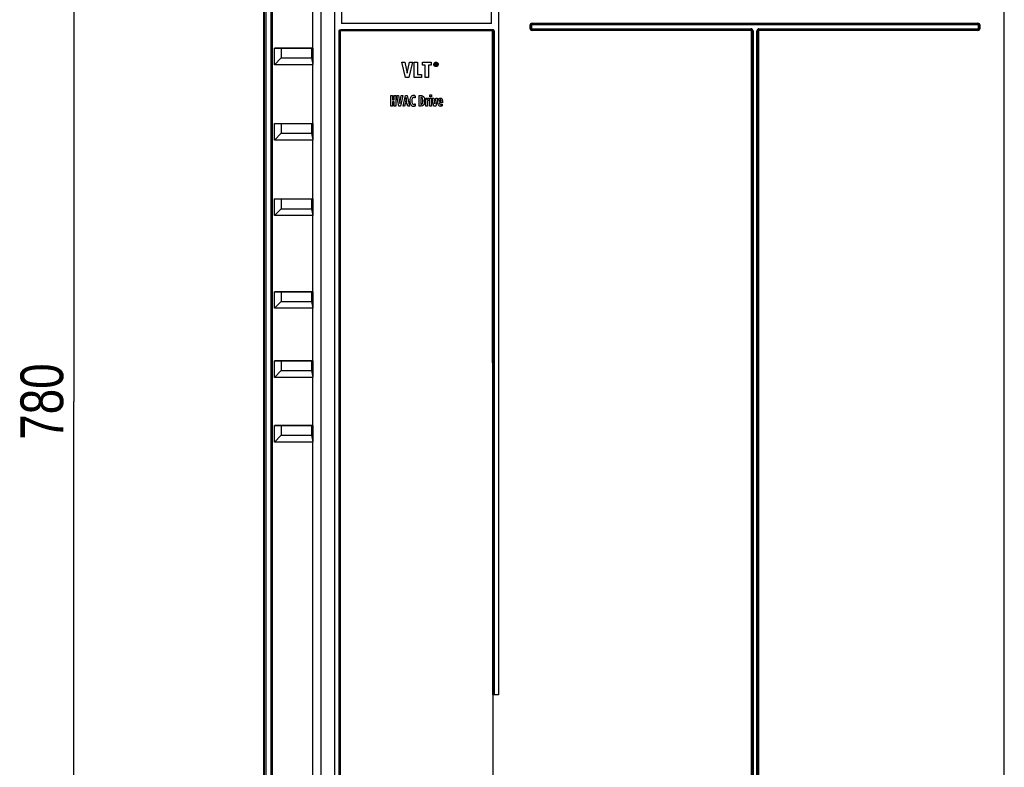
# Model space of a CAD drawing. Header units: inches. Extents: x 0 to 166, y 0 to 117.
# Tile 3 of 72: x 15 to 33, y 50 to 63. Entities that reach past the tile are written whole.
import ezdxf

# ---------------------------------------------------------------- set-up
doc = ezdxf.new("R2010")
doc.units = ezdxf.units.IN
doc.header["$LTSCALE"] = 9.105315
doc.header["$MEASUREMENT"] = 0
doc.layers.get('0').update_dxf_attribs({"linetype": 'CONTINUOUS'})
doc.styles.get("Standard").update_dxf_attribs({"font": 'txt', "width": 0.8})
doc.dimstyles.new('DIMSTYLE_1', dxfattribs={"dimtxt": 0.78125, "dimasz": 0.7, "dimexe": 0.18, "dimexo": 0.0625, "dimgap": 0.09, "dimtad": 1, "dimdec": 0, "dimzin": 4, "dimdsep": 46, "dimtxsty": 'STANDARD', "dimblk": '_FILLED', "dimblk1": '_FILLED', "dimblk2": '_FILLED', "dimcen": 0.09, "dimadec": 0, "dimazin": 0, "dimtfac": 1, "dimtdec": 0, "dimtofl": 0, "dimtmove": 0, "dimatfit": 3, "dimldrblk": '_FILLED', "dimfxl": 1, "dimtolj": 1, "dimtzin": 4, "dimarcsym": 0})

# ---------------------------------------------------------------- blocks, each defined once
blk = doc.blocks.new('_FILLED')
at = {"color": 0, "linetype": 'BYBLOCK'}
blk.add_solid([(0, 0), (-1, 0.143), (-1, -0.143)], dxfattribs=at)
blk = doc.blocks.new('*D17')
at = {"color": 7, "linetype": 'CONTINUOUS'}
for p, q in [((20.297, 71.843), (15.264, 71.843)), ((15.639, 71.843), (15.639, 56.485)), ((15.639, 41.128), (15.639, 56.485)), ((19.012, 41.128), (15.264, 41.128))]:
    blk.add_line(p, q, dxfattribs=at)
at = {"color": 7, "linetype": 'CONTINUOUS', "xscale": 0.7, "yscale": 0.7, "zscale": 0.7}
for p, rotation in [((15.639, 71.843), 90), ((15.639, 41.128), 270)]:
    blk.add_blockref('_FILLED', p, dxfattribs=dict(at, rotation=rotation))
at = {"color": 7, "linetype": 'CONTINUOUS', "insert": (14.662, 56.485), "char_height": 0.7812, "width": 1.875, "attachment_point": 2, "rotation": 90, "line_spacing_factor": 0.9}
blk.add_mtext('780', dxfattribs=at)

msp = doc.modelspace()

# ---------------------------------------------------------------- linework, layer by layer
at = {"color": 7, "linetype": 'CONTINUOUS'}
for p, q in [((19.107, 42.087), (19.107, 71.247)), ((20.156, 42.049), (20.156, 70.935)), ((32.634, 42.049), (32.634, 70.935)), ((20.403, 42.206), (20.403, 70.778)), ((23.395, 70.778), (23.395, 51.128)), ((19.123, 43.392), (19.123, 69.859)), ((19.142, 69.859), (19.142, 43.392)), ((19.239, 43.392), (19.239, 69.859)), ((19.258, 69.859), (19.258, 43.392)), ((20.529, 68.547), (20.529, 63.39)), ((23.269, 63.39), (23.269, 68.547)), ((20, 62.939), (20, 64.013)), ((23.269, 63.39), (20.529, 63.39)), ((23.97, 63.301), (23.97, 63.352)), ((23.999, 63.352), (23.97, 63.352)), ((23.985, 63.301), (23.985, 63.352)), ((23.999, 63.352), (23.999, 63.301)), ((24.009, 63.391), (24.009, 63.362)), ((24.009, 63.391), (32.151, 63.391)), ((24.009, 63.377), (32.151, 63.377)), ((32.151, 63.362), (24.009, 63.362)), ((32.151, 63.362), (32.151, 63.391)), ((32.161, 63.301), (32.161, 63.352)), ((32.19, 63.352), (32.161, 63.352)), ((32.176, 63.352), (32.176, 63.301)), ((32.19, 63.352), (32.19, 63.301)), ((20.483, 42.587), (20.483, 63.247)), ((20.51, 63.247), (20.483, 63.247)), ((20.497, 42.587), (20.497, 63.247)), ((20.51, 42.587), (20.51, 63.247)), ((20.513, 63.276), (23.285, 63.276)), ((20.513, 63.263), (23.285, 63.263)), ((23.284, 63.251), (20.514, 63.251)), ((23.289, 51.128), (23.288, 63.247)), ((23.315, 63.247), (23.288, 63.247)), ((23.301, 63.247), (23.301, 51.128)), ((23.315, 63.247), (23.315, 51.128)), ((23.97, 63.301), (23.999, 63.301)), ((24.009, 63.291), (24.009, 63.261)), ((24.009, 63.291), (28.007, 63.291)), ((28.007, 63.276), (24.009, 63.276)), ((28.007, 63.261), (24.009, 63.261)), ((28.007, 63.261), (28.007, 63.291)), ((28.015, 42.673), (28.015, 63.254)), ((28.044, 63.254), (28.015, 63.254)), ((28.03, 42.673), (28.03, 63.254)), ((28.044, 63.254), (28.044, 42.673)), ((28.116, 42.673), (28.116, 63.254)), ((28.145, 63.254), (28.116, 63.254)), ((28.13, 63.254), (28.13, 42.673)), ((28.145, 63.254), (28.145, 42.673)), ((28.153, 63.291), (28.153, 63.261)), ((28.153, 63.291), (32.151, 63.291)), ((32.151, 63.276), (28.153, 63.276)), ((32.151, 63.261), (28.153, 63.261)), ((32.151, 63.261), (32.151, 63.291)), ((32.161, 63.301), (32.19, 63.301)), ((19.3, 62.635), (19.3, 62.939)), ((19.3, 62.939), (20, 62.939)), ((19.424, 62.936), (19.3, 62.939)), ((19.424, 62.936), (19.424, 62.761)), ((19.986, 62.936), (19.424, 62.936)), ((20.008, 62.938), (19.986, 62.936)), ((19.986, 62.761), (19.986, 62.936)), ((20.008, 62.64), (20.008, 62.938)), ((19.424, 62.761), (19.3, 62.635)), ((20, 62.635), (19.3, 62.635)), ((19.424, 62.761), (19.986, 62.761)), ((20.008, 62.64), (19.986, 62.761)), ((20, 61.561), (20, 62.635)), ((21.696, 62.403), (21.626, 62.679)), ((21.626, 62.679), (21.685, 62.679)), ((21.685, 62.679), (21.727, 62.478)), ((21.727, 62.478), (21.769, 62.679)), ((21.826, 62.679), (21.755, 62.403)), ((21.769, 62.679), (21.826, 62.679)), ((21.857, 62.403), (21.857, 62.679)), ((21.857, 62.679), (21.912, 62.679)), ((21.912, 62.679), (21.912, 62.453)), ((22.008, 62.629), (22.008, 62.679)), ((22.008, 62.679), (22.164, 62.679)), ((22.058, 62.629), (22.008, 62.629)), ((22.058, 62.403), (22.058, 62.629)), ((22.113, 62.629), (22.113, 62.403)), ((22.164, 62.629), (22.113, 62.629)), ((22.164, 62.679), (22.164, 62.629)), ((22.225, 62.639), (22.226, 62.633)), ((22.238, 62.618), (22.238, 62.661)), ((22.238, 62.661), (22.253, 62.661)), ((22.247, 62.618), (22.238, 62.618)), ((22.247, 62.654), (22.247, 62.644)), ((22.253, 62.654), (22.247, 62.654)), ((22.247, 62.644), (22.254, 62.644)), ((22.247, 62.636), (22.247, 62.618)), ((22.251, 62.636), (22.247, 62.636)), ((22.26, 62.618), (22.251, 62.636)), ((22.26, 62.637), (22.27, 62.618)), ((22.27, 62.618), (22.26, 62.618)), ((21.912, 62.453), (21.99, 62.453)), ((21.99, 62.453), (21.99, 62.403)), ((21.755, 62.403), (21.696, 62.403)), ((21.99, 62.403), (21.857, 62.403)), ((22.113, 62.403), (22.058, 62.403)), ((21.427, 61.876), (21.427, 62.072)), ((21.427, 62.072), (21.457, 62.072)), ((21.457, 62.072), (21.457, 61.994)), ((21.488, 61.994), (21.488, 62.072)), ((21.488, 62.072), (21.518, 62.072)), ((21.518, 62.072), (21.518, 61.876)), ((21.573, 61.876), (21.535, 62.072)), ((21.535, 62.072), (21.568, 62.072)), ((21.568, 62.072), (21.59, 61.929)), ((21.59, 61.929), (21.614, 62.072)), ((21.644, 62.072), (21.606, 61.876)), ((21.614, 62.072), (21.644, 62.072)), ((21.651, 61.876), (21.693, 62.072)), ((21.693, 62.072), (21.726, 62.072)), ((21.726, 62.072), (21.767, 61.876)), ((21.872, 62.066), (21.871, 62.028)), ((21.943, 61.876), (21.943, 62.072)), ((21.943, 62.072), (21.988, 62.072)), ((22.142, 62.048), (22.142, 62.087)), ((22.142, 62.087), (22.171, 62.087)), ((22.171, 62.087), (22.171, 62.048)), ((21.457, 61.876), (21.427, 61.876)), ((21.457, 61.994), (21.488, 61.994)), ((21.457, 61.957), (21.457, 61.876)), ((21.488, 61.957), (21.457, 61.957)), ((21.488, 61.876), (21.488, 61.957)), ((21.518, 61.876), (21.488, 61.876)), ((21.606, 61.876), (21.573, 61.876)), ((21.68, 61.876), (21.651, 61.876)), ((21.689, 61.919), (21.68, 61.876)), ((21.729, 61.919), (21.689, 61.919)), ((21.71, 62.035), (21.694, 61.953)), ((21.694, 61.953), (21.723, 61.953)), ((21.723, 61.953), (21.71, 62.035)), ((21.737, 61.876), (21.729, 61.919)), ((21.767, 61.876), (21.737, 61.876)), ((21.872, 61.92), (21.873, 61.879)), ((21.984, 61.876), (21.943, 61.876)), ((21.973, 62.038), (21.973, 61.91)), ((21.98, 62.038), (21.973, 62.038)), ((21.973, 61.91), (21.982, 61.91)), ((22.066, 62.023), (22.093, 62.023)), ((22.067, 62.01), (22.066, 62.023)), ((22.067, 61.992), (22.067, 62.01)), ((22.067, 61.876), (22.067, 61.992)), ((22.096, 61.876), (22.067, 61.876)), ((22.093, 62.023), (22.093, 61.996)), ((22.093, 61.996), (22.098, 62.007)), ((22.096, 61.941), (22.096, 61.876)), ((22.12, 62.025), (22.125, 62.025)), ((22.125, 62.025), (22.125, 61.984)), ((22.171, 62.048), (22.142, 62.048)), ((22.142, 61.876), (22.142, 62.023)), ((22.142, 62.023), (22.171, 62.023)), ((22.171, 61.876), (22.142, 61.876)), ((22.171, 62.023), (22.171, 61.876)), ((22.214, 61.876), (22.184, 62.023)), ((22.184, 62.023), (22.214, 62.023)), ((22.214, 62.023), (22.232, 61.918)), ((22.248, 61.876), (22.214, 61.876)), ((22.232, 61.918), (22.25, 62.023)), ((22.278, 62.023), (22.248, 61.876)), ((22.25, 62.023), (22.278, 62.023)), ((22.317, 61.971), (22.317, 61.961)), ((22.317, 61.961), (22.347, 61.961)), ((22.373, 61.937), (22.317, 61.937)), ((22.368, 61.915), (22.368, 61.882)), ((22.373, 61.948), (22.373, 61.937)), ((19.3, 61.257), (19.3, 61.561)), ((19.3, 61.561), (20, 61.561)), ((19.424, 61.558), (19.3, 61.561)), ((19.424, 61.558), (19.424, 61.383)), ((19.986, 61.558), (19.424, 61.558)), ((20.008, 61.561), (19.986, 61.558)), ((19.986, 61.383), (19.986, 61.558)), ((20.008, 61.262), (20.008, 61.561)), ((19.424, 61.383), (19.3, 61.257)), ((19.424, 61.383), (19.986, 61.383)), ((20.008, 61.262), (19.986, 61.383)), ((20, 61.257), (19.3, 61.257)), ((20, 60.183), (20, 61.257)), ((19.3, 59.879), (19.3, 60.183)), ((19.3, 60.183), (20, 60.183)), ((19.424, 60.18), (19.3, 60.183)), ((19.424, 60.18), (19.424, 60.005)), ((19.986, 60.18), (19.424, 60.18)), ((20.008, 60.183), (19.986, 60.18)), ((19.986, 60.005), (19.986, 60.18)), ((20.008, 59.884), (20.008, 60.183)), ((19.424, 60.005), (19.3, 59.879)), ((19.424, 60.005), (19.986, 60.005)), ((20.008, 59.884), (19.986, 60.005)), ((20, 59.879), (19.3, 59.879)), ((20, 58.49), (20, 59.879)), ((19.3, 58.187), (19.3, 58.49)), ((19.3, 58.49), (20, 58.49)), ((19.424, 58.488), (19.3, 58.49)), ((19.424, 58.488), (19.424, 58.313)), ((19.986, 58.488), (19.424, 58.488)), ((20.008, 58.49), (19.986, 58.488)), ((19.986, 58.313), (19.986, 58.488)), ((20.008, 58.191), (20.008, 58.49)), ((19.424, 58.313), (19.3, 58.187)), ((19.424, 58.313), (19.986, 58.313)), ((20.008, 58.191), (19.986, 58.313)), ((20, 58.187), (19.3, 58.187)), ((20, 57.23), (20, 58.187)), ((19.3, 56.927), (19.3, 57.23)), ((19.3, 57.23), (20, 57.23)), ((19.424, 57.228), (19.3, 57.23)), ((19.424, 57.228), (19.424, 57.053)), ((19.986, 57.228), (19.424, 57.228)), ((20.008, 57.23), (19.986, 57.228)), ((19.986, 57.053), (19.986, 57.228)), ((20.008, 56.931), (20.008, 57.23)), ((19.424, 57.053), (19.3, 56.927)), ((19.424, 57.053), (19.986, 57.053)), ((20.008, 56.931), (19.986, 57.053)), ((20, 56.927), (19.3, 56.927)), ((20, 56.049), (20, 56.927)), ((19.3, 55.746), (19.3, 56.049)), ((19.3, 56.049), (20, 56.049)), ((19.424, 56.047), (19.3, 56.049)), ((19.424, 56.047), (19.424, 55.872)), ((19.986, 56.047), (19.424, 56.047)), ((20.008, 56.049), (19.986, 56.047)), ((19.986, 55.872), (19.986, 56.047)), ((20.008, 55.75), (20.008, 56.049)), ((19.424, 55.872), (19.3, 55.746)), ((19.424, 55.872), (19.986, 55.872)), ((20.008, 55.75), (19.986, 55.872)), ((20, 55.746), (19.3, 55.746)), ((20, 42.206), (20, 55.746)), ((23.395, 51.128), (23.289, 51.128)), ((23.29, 51.128), (23.29, 47.505))]:
    msp.add_line(p, q, dxfattribs=at)
for points in [[(20.51, 63.247), (20.51, 63.248), (20.511, 63.248), (20.511, 63.249), (20.511, 63.249), (20.512, 63.25), (20.512, 63.25), (20.513, 63.25), (20.514, 63.251), (20.514, 63.251)], [(20.513, 63.276), (20.513, 63.275), (20.513, 63.273), (20.513, 63.271), (20.513, 63.27), (20.513, 63.268), (20.513, 63.267), (20.513, 63.265), (20.513, 63.264)], [(20.514, 63.251), (20.514, 63.252), (20.514, 63.254), (20.514, 63.256), (20.514, 63.257), (20.514, 63.259), (20.514, 63.26), (20.514, 63.261), (20.514, 63.262), (20.513, 63.263)], [(23.284, 63.262), (23.284, 63.261), (23.284, 63.26), (23.284, 63.259), (23.284, 63.257), (23.284, 63.256), (23.284, 63.254), (23.284, 63.252), (23.284, 63.251)], [(23.288, 63.247), (23.288, 63.248), (23.287, 63.248), (23.287, 63.249), (23.287, 63.249), (23.286, 63.25), (23.286, 63.25), (23.285, 63.251), (23.284, 63.251), (23.284, 63.251)], [(23.285, 63.276), (23.285, 63.275), (23.285, 63.273), (23.285, 63.271), (23.285, 63.27), (23.285, 63.268), (23.285, 63.267), (23.285, 63.265), (23.285, 63.264), (23.285, 63.263)]]:
    msp.add_lwpolyline(points, dxfattribs=at)
for centre, radius, start, end in [((24.009, 63.352), 0.0394, 89.9985, 180.0015), ((24.009, 63.352), 0.0248, 90, 180), ((24.009, 63.352), 0.0102, 90.0085, 180.0364), ((32.151, 63.352), 0.0394, 359.9985, 90.0015), ((32.151, 63.352), 0.0248, 0, 90), ((32.151, 63.352), 0.0102, 0.007, 90.0351), ((24.009, 63.301), 0.0394, 179.9985, 270.0024), ((24.009, 63.301), 0.0248, 180, 270), ((24.009, 63.301), 0.0102, 180.0085, 270.0401), ((28.007, 63.254), 0.0371, 359.9988, 90.0012), ((28.007, 63.254), 0.0225, 0, 90), ((28.007, 63.254), 0.00787, 359.9902, 90.0089), ((28.153, 63.254), 0.0371, 89.9988, 180.0012), ((28.153, 63.254), 0.0225, 90, 180), ((28.153, 63.254), 0.00787, 89.9901, 180.0089), ((32.151, 63.301), 0.0394, 269.9984, 0.0015), ((32.151, 63.301), 0.0248, 270, 360), ((32.151, 63.301), 0.0102, 270.0051, 0.0364), ((22.253, 62.638), 0.0387, 199.5019, 209.3812), ((22.255, 62.642), 0.029, 136.9413, 157.6739), ((22.254, 62.637), 0.0287, 202.6113, 223.0535), ((22.253, 62.636), 0.0281, 316.9631, 327.56), ((22.251, 62.639), 0.0425, 37.4949, 44.0111), ((22.254, 62.638), 0.0387, 325.8499, 335.8152), ((21.846, 62.036), 0.0395, 67.4326, 81.6681), ((21.877, 61.947), 0.092, 206.0506, 210.5766), ((21.98, 61.935), 0.0595, 322.5053, 326.4557), ((21.974, 61.938), 0.0662, 326.4932, 332.0516), ((21.752, 61.973), 0.293, 1.1583, 2.4249), ((21.718, 61.972), 0.327, 359.9897, 1.1593), ((21.801, 61.972), 0.244, 356.4808, 0.0748), ((22.258, 61.941), 0.162, 174.301, 180.0048)]:
    msp.add_arc(centre, radius, start, end, dxfattribs=at)
for centre, major_axis, ratio, start_param, end_param in [((20.156, 62.936), (0.157, -0.003), 0.002019, 2.79353, 3.026436), ((20.156, 62.793), (0.157, 0.157), 0.05766, -3.083997, -2.851091), ((20.156, 61.558), (0.157, -0.003), 0.002019, 2.79353, 3.026436), ((20.156, 61.415), (0.157, 0.157), 0.05766, -3.083997, -2.851091), ((20.156, 60.18), (0.157, -0.003), 0.002019, 2.79353, 3.026436), ((20.156, 60.037), (0.157, 0.157), 0.05766, -3.083997, -2.851091), ((20.156, 58.487), (0.157, -0.003), 0.002019, 2.79353, 3.026436), ((20.156, 58.344), (0.157, 0.157), 0.05766, -3.083997, -2.851091), ((20.156, 57.227), (0.157, -0.003), 0.002019, 2.79353, 3.026436), ((20.156, 57.084), (0.157, 0.157), 0.05766, -3.083997, -2.851091), ((20.156, 56.046), (0.157, -0.003), 0.002019, 2.79353, 3.026436), ((20.156, 55.903), (0.157, 0.157), 0.05766, -3.083997, -2.851091)]:
    msp.add_ellipse(centre, major_axis=major_axis, ratio=ratio, start_param=start_param, end_param=end_param, dxfattribs=at)
for points, knots in [([(20.483, 63.247), (20.483, 63.254), (20.485, 63.264), (20.497, 63.274), (20.504, 63.271), (20.507, 63.269)], [0, 0, 0, 0, 0.513103, 0.731831, 1, 1, 1, 1]), ([(20.497, 63.247), (20.497, 63.251), (20.497, 63.259), (20.508, 63.261), (20.51, 63.259)], [0, 0, 0, 0, 0.544769, 1, 1, 1, 1]), ([(23.285, 63.276), (23.292, 63.276), (23.303, 63.274), (23.313, 63.263), (23.309, 63.255), (23.307, 63.252)], [0, 0, 0, 0, 0.50965, 0.729228, 1, 1, 1, 1]), ([(23.285, 63.263), (23.288, 63.263), (23.297, 63.263), (23.299, 63.253), (23.297, 63.25)], [0, 0, 0, 0, 0.54117, 1, 1, 1, 1])]:
    msp.add_open_spline(points, degree=3, knots=knots, dxfattribs=at)
for points in [[(22.214, 62.639), (22.214, 62.645), (22.215, 62.649), (22.217, 62.654)], [(22.215, 62.632), (22.214, 62.634), (22.214, 62.637), (22.214, 62.639)], [(22.216, 62.625), (22.216, 62.627), (22.215, 62.63), (22.215, 62.632)], [(22.217, 62.654), (22.218, 62.659), (22.221, 62.664), (22.226, 62.668)], [(22.226, 62.611), (22.223, 62.613), (22.221, 62.616), (22.219, 62.619)], [(22.228, 62.653), (22.226, 62.649), (22.225, 62.644), (22.225, 62.639)], [(22.226, 62.668), (22.227, 62.67), (22.229, 62.672), (22.231, 62.673)], [(22.226, 62.633), (22.226, 62.631), (22.227, 62.628), (22.228, 62.626)], [(22.231, 62.606), (22.229, 62.607), (22.227, 62.609), (22.226, 62.611)], [(22.231, 62.673), (22.234, 62.675), (22.237, 62.676), (22.24, 62.678)], [(22.253, 62.599), (22.245, 62.599), (22.237, 62.601), (22.231, 62.606)], [(22.233, 62.617), (22.236, 62.615), (22.238, 62.613), (22.24, 62.612)], [(22.253, 62.67), (22.245, 62.67), (22.239, 62.667), (22.234, 62.662)], [(22.24, 62.678), (22.244, 62.679), (22.249, 62.68), (22.253, 62.68)], [(22.24, 62.612), (22.244, 62.609), (22.249, 62.608), (22.253, 62.608)], [(22.253, 62.68), (22.261, 62.68), (22.268, 62.678), (22.273, 62.675)], [(22.274, 62.662), (22.268, 62.667), (22.262, 62.67), (22.253, 62.67)], [(22.253, 62.661), (22.259, 62.661), (22.263, 62.661), (22.265, 62.659)], [(22.258, 62.653), (22.256, 62.654), (22.255, 62.654), (22.253, 62.654)], [(22.253, 62.608), (22.262, 62.608), (22.268, 62.611), (22.274, 62.617)], [(22.261, 62.599), (22.259, 62.599), (22.256, 62.599), (22.253, 62.599)], [(22.254, 62.644), (22.256, 62.644), (22.258, 62.644), (22.259, 62.645)], [(22.261, 62.649), (22.261, 62.651), (22.26, 62.653), (22.258, 62.653)], [(22.259, 62.645), (22.26, 62.645), (22.261, 62.647), (22.261, 62.649)], [(22.267, 62.64), (22.265, 62.638), (22.263, 62.637), (22.26, 62.637)], [(22.271, 62.603), (22.268, 62.601), (22.264, 62.6), (22.261, 62.599)], [(22.265, 62.659), (22.268, 62.657), (22.27, 62.653), (22.27, 62.648)], [(22.27, 62.648), (22.27, 62.644), (22.269, 62.642), (22.267, 62.64)], [(22.277, 62.606), (22.275, 62.605), (22.273, 62.604), (22.271, 62.603)], [(22.273, 62.675), (22.276, 62.673), (22.279, 62.671), (22.282, 62.668)], [(22.279, 62.653), (22.278, 62.656), (22.276, 62.659), (22.274, 62.662)], [(22.277, 62.621), (22.28, 62.626), (22.282, 62.632), (22.282, 62.639)], [(22.282, 62.611), (22.28, 62.609), (22.279, 62.608), (22.277, 62.606)], [(22.281, 62.645), (22.281, 62.648), (22.28, 62.651), (22.279, 62.653)], [(22.282, 62.639), (22.282, 62.641), (22.281, 62.643), (22.281, 62.645)], [(22.286, 62.616), (22.285, 62.614), (22.283, 62.612), (22.282, 62.611)], [(22.285, 62.665), (22.287, 62.661), (22.289, 62.658), (22.29, 62.654)], [(22.293, 62.639), (22.293, 62.633), (22.292, 62.627), (22.289, 62.622)], [(22.29, 62.654), (22.292, 62.649), (22.293, 62.645), (22.293, 62.639)], [(21.786, 62.022), (21.79, 62.034), (21.794, 62.045), (21.8, 62.052)], [(21.8, 62.052), (21.812, 62.068), (21.825, 62.076), (21.838, 62.076)], [(21.838, 62.076), (21.843, 62.076), (21.848, 62.076), (21.851, 62.075)], [(21.861, 62.072), (21.866, 62.07), (21.87, 62.068), (21.872, 62.066)], [(21.988, 62.072), (22.003, 62.073), (22.016, 62.065), (22.028, 62.05)], [(21.781, 61.975), (21.781, 61.993), (21.783, 62.008), (21.786, 62.022)], [(21.782, 61.955), (21.781, 61.961), (21.781, 61.968), (21.781, 61.975)], [(21.794, 61.906), (21.788, 61.92), (21.784, 61.936), (21.782, 61.955)], [(21.841, 61.872), (21.823, 61.872), (21.809, 61.882), (21.798, 61.9)], [(21.821, 62.022), (21.815, 62.01), (21.812, 61.995), (21.812, 61.974)], [(21.812, 61.974), (21.812, 61.955), (21.815, 61.939), (21.821, 61.928)], [(21.845, 62.039), (21.835, 62.039), (21.827, 62.033), (21.821, 62.022)], [(21.821, 61.928), (21.828, 61.916), (21.836, 61.91), (21.845, 61.91)], [(21.861, 61.875), (21.856, 61.873), (21.849, 61.872), (21.841, 61.872)], [(21.861, 62.035), (21.857, 62.038), (21.852, 62.039), (21.845, 62.039)], [(21.845, 61.91), (21.853, 61.91), (21.858, 61.912), (21.863, 61.914)], [(21.871, 62.028), (21.869, 62.03), (21.865, 62.032), (21.861, 62.035)], [(21.873, 61.879), (21.87, 61.878), (21.866, 61.876), (21.861, 61.875)], [(21.863, 61.914), (21.867, 61.917), (21.87, 61.919), (21.872, 61.92)], [(22.014, 61.972), (22.014, 62.015), (22.003, 62.038), (21.98, 62.038)], [(21.982, 61.91), (21.993, 61.91), (22.001, 61.916), (22.006, 61.928)], [(22.027, 61.899), (22.015, 61.883), (22.001, 61.876), (21.984, 61.876)], [(22.006, 61.928), (22.011, 61.939), (22.014, 61.954), (22.014, 61.972)], [(22.028, 62.05), (22.038, 62.037), (22.044, 62.015), (22.045, 61.985)], [(22.045, 61.957), (22.043, 61.936), (22.039, 61.92), (22.033, 61.907)], [(22.099, 61.971), (22.098, 61.967), (22.097, 61.962), (22.097, 61.957)], [(22.098, 62.007), (22.1, 62.011), (22.101, 62.014), (22.103, 62.017)], [(22.105, 61.982), (22.102, 61.979), (22.101, 61.976), (22.099, 61.971)], [(22.103, 62.017), (22.105, 62.019), (22.107, 62.021), (22.11, 62.023)], [(22.115, 61.985), (22.111, 61.985), (22.107, 61.984), (22.105, 61.982)], [(22.11, 62.023), (22.113, 62.024), (22.116, 62.025), (22.12, 62.025)], [(22.125, 61.984), (22.122, 61.985), (22.119, 61.985), (22.115, 61.985)], [(22.289, 61.95), (22.289, 61.97), (22.293, 61.988), (22.3, 62.002)], [(22.301, 61.895), (22.293, 61.909), (22.289, 61.927), (22.289, 61.95)], [(22.3, 62.002), (22.304, 62.01), (22.309, 62.015), (22.314, 62.019)], [(22.338, 61.874), (22.321, 61.874), (22.309, 61.881), (22.301, 61.895)], [(22.314, 62.019), (22.319, 62.023), (22.325, 62.025), (22.332, 62.025)], [(22.319, 61.983), (22.318, 61.978), (22.318, 61.974), (22.317, 61.971)], [(22.317, 61.937), (22.317, 61.928), (22.319, 61.92), (22.323, 61.914)], [(22.323, 61.993), (22.321, 61.99), (22.32, 61.987), (22.319, 61.983)], [(22.332, 61.997), (22.328, 61.997), (22.325, 61.996), (22.323, 61.993)], [(22.323, 61.914), (22.327, 61.907), (22.333, 61.904), (22.341, 61.904)], [(22.332, 62.025), (22.334, 62.025), (22.338, 62.024), (22.342, 62.023)], [(22.344, 61.987), (22.342, 61.994), (22.338, 61.997), (22.332, 61.997)], [(22.368, 61.882), (22.358, 61.876), (22.348, 61.874), (22.338, 61.874)], [(22.341, 61.904), (22.343, 61.904), (22.346, 61.904), (22.348, 61.905)], [(22.342, 62.023), (22.347, 62.023), (22.351, 62.02), (22.356, 62.015)], [(22.347, 61.961), (22.347, 61.971), (22.346, 61.979), (22.344, 61.987)], [(22.348, 61.905), (22.351, 61.905), (22.353, 61.906), (22.355, 61.907)], [(22.355, 61.907), (22.36, 61.91), (22.364, 61.912), (22.368, 61.915)], [(22.356, 62.015), (22.361, 62.011), (22.365, 62.003), (22.368, 61.992)], [(22.368, 61.992), (22.372, 61.982), (22.373, 61.967), (22.373, 61.948)]]:
    msp.add_open_spline(points, degree=3, dxfattribs=at)

# ---------------------------------------------------------------- dimensions: what is measured, and where the dimension line sits
dim = msp.add_linear_dim(base=(15.639, 41.128), p1=(20.297, 71.843), p2=(19.012, 41.128), angle=270, dimstyle='DIMSTYLE_1', dxfattribs=at)
dim.commit()
dim.dimension.update_dxf_attribs({"geometry": '*D17', "text_midpoint": (15.473, 55.647), "dimtype": 160})

doc.saveas('drawing.dxf')
